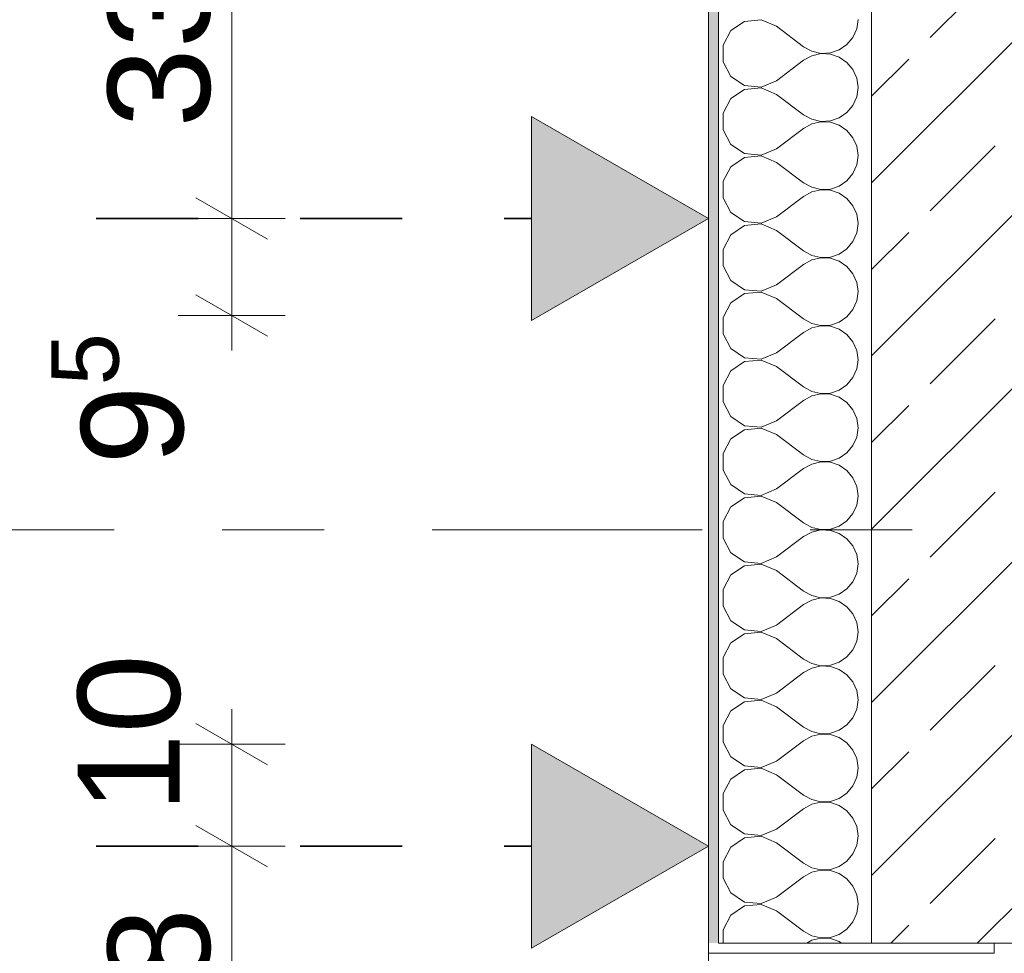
# Model space of a CAD drawing. Header units: metres. Extents: x -3.6 to 65.4, y -11 to 16.8.
# Tile 42 of 178: x -0.85 to 0.115, y 7.885 to 8.8. Entities that reach past the tile are written whole.
import ezdxf

# ---------------------------------------------------------------- set-up
doc = ezdxf.new("R2010")
doc.units = ezdxf.units.M
doc.header["$MEASUREMENT"] = 0
doc.linetypes.add('Achse', pattern=[0.2, 0.1, -0.05, 0, -0.05])
doc.linetypes.add('Strichlinie doppelt', pattern=[0.546806, 0.264583, -0.105833, 0.070556, -0.105833])
for name, color, linetype in [('154 - Bemaßung_ Beschriftung.Ausbau - Deckenspiegel', 7, 'Continuous'), ('451 - Universal.Achsen Raster', 7, 'Continuous'), ('604 - Struktur.Wand Aussen', 7, 'Continuous'), ('Neubau_651 - Abdeckung.Decke abgehängt_ bekleidet', 7, 'Continuous')]:
    doc.layers.add(name, color=color, linetype=linetype)
doc.styles.add('ERSTELLTER_STIL_2', font='txt')
doc.dimstyles.new('ERSTELLTER_STIL__3', dxfattribs={"dimtxt": 0.1, "dimasz": 0.0532, "dimexe": 0.18, "dimexo": 0.0625, "dimgap": 0, "dimtad": 1, "dimzin": 0, "dimdsep": 46, "dimtxsty": 'ERSTELLTER_STIL_2', "dimblk": 'ARROWHEAD_2', "dimblk1": 'ARROWHEAD_2', "dimblk2": 'ARROWHEAD_2', "dimcen": 0.09, "dimse1": 1, "dimse2": 1, "dimclrd": 7, "dimclre": 7, "dimclrt": 7, "dimazin": 0, "dimtfac": 1, "dimtdec": 4, "dimtmove": 0, "dimatfit": 3, "dimfxl": 1, "dimtolj": 1, "dimtzin": 0, "dimarcsym": 0})
doc.dimstyles.new('ERSTELLTER_STIL__5', dxfattribs={"dimtxt": 0.1, "dimasz": 0.0532, "dimexe": 0.18, "dimexo": 0.0625, "dimgap": 0, "dimtad": 1, "dimzin": 0, "dimdsep": 46, "dimtxsty": 'ERSTELLTER_STIL_2', "dimblk": 'ARROWHEAD_2', "dimblk1": 'ARROWHEAD_2', "dimblk2": 'ARROWHEAD_2', "dimcen": 0.09, "dimse1": 1, "dimse2": 1, "dimclrd": 7, "dimclre": 7, "dimclrt": 7, "dimazin": 0, "dimtfac": 1, "dimtdec": 4, "dimtmove": 2, "dimatfit": 3, "dimfxl": 1, "dimtolj": 1, "dimtzin": 0, "dimarcsym": 0})
pattern_1 = [(0, (0, 0), (0, 0.08660254), [0, -0.05]), (0, (0.025, 0.0433), (0, 0.08660254), [0, -0.05])]

# ---------------------------------------------------------------- blocks, each defined once
blk = doc.blocks.new('*X5')
at = {"layer": '604 - Struktur.Wand Aussen', "color": 7, "linetype": 'Continuous', "lineweight": 5}
for p, q in [((-0.0296, 8.79089), (-0.02833, 8.8)), ((-0.13947, 8.79808), (-0.15299, 8.7891)), ((-0.1233, 8.79962), (-0.13947, 8.79808)), ((-0.10833, 8.79333), (-0.1233, 8.79962)), ((-0.10833, 8.79333), (-0.08167, 8.77333)), ((-0.03331, 8.78248), (-0.0296, 8.79089)), ((-0.15299, 8.7891), (-0.16066, 8.77479)), ((-0.03918, 8.77539), (-0.03331, 8.78248)), ((-0.16066, 8.77479), (-0.16066, 8.75855)), ((-0.08167, 8.77333), (-0.07362, 8.76888)), ((-0.04676, 8.77019), (-0.03918, 8.77539)), ((-0.07362, 8.76445), (-0.08167, 8.76)), ((-0.07362, 8.76888), (-0.06466, 8.7668)), ((-0.06466, 8.76653), (-0.07362, 8.76445)), ((-0.06466, 8.7668), (-0.05547, 8.76725)), ((-0.05547, 8.76609), (-0.06466, 8.76653)), ((-0.05547, 8.76725), (-0.04676, 8.77019)), ((-0.04676, 8.76315), (-0.05547, 8.76609)), ((-0.03918, 8.75794), (-0.04676, 8.76315)), ((-0.16066, 8.75855), (-0.15299, 8.74424)), ((-0.10833, 8.74), (-0.08167, 8.76)), ((-0.03331, 8.75086), (-0.03918, 8.75794)), ((-0.15299, 8.74424), (-0.13947, 8.73525)), ((-0.0296, 8.74244), (-0.03331, 8.75086)), ((-0.02833, 8.73333), (-0.0296, 8.74244)), ((-0.13947, 8.73525), (-0.1233, 8.73371)), ((-0.1233, 8.73295), (-0.13947, 8.73142)), ((-0.1233, 8.73371), (-0.10833, 8.74)), ((-0.10833, 8.72667), (-0.1233, 8.73295)), ((-0.0296, 8.72422), (-0.02833, 8.73333)), ((-0.13947, 8.73142), (-0.15299, 8.72243)), ((-0.10833, 8.72667), (-0.08167, 8.70667)), ((-0.03331, 8.71581), (-0.0296, 8.72422)), ((-0.15299, 8.72243), (-0.16066, 8.70812)), ((-0.03918, 8.70873), (-0.03331, 8.71581)), ((-0.16066, 8.70812), (-0.16066, 8.69188)), ((-0.08167, 8.70667), (-0.07362, 8.70222)), ((-0.05547, 8.70058), (-0.04676, 8.70352)), ((-0.04676, 8.70352), (-0.03918, 8.70873)), ((-0.07362, 8.69778), (-0.08167, 8.69333)), ((-0.07362, 8.70222), (-0.06466, 8.70013)), ((-0.06466, 8.69987), (-0.07362, 8.69778)), ((-0.06466, 8.70013), (-0.05547, 8.70058)), ((-0.05547, 8.69942), (-0.06466, 8.69987)), ((-0.04676, 8.69648), (-0.05547, 8.69942)), ((-0.03918, 8.69127), (-0.04676, 8.69648)), ((-0.16066, 8.69188), (-0.15299, 8.67757)), ((-0.10833, 8.67333), (-0.08167, 8.69333)), ((-0.03331, 8.68419), (-0.03918, 8.69127)), ((-0.0296, 8.67578), (-0.03331, 8.68419)), ((-0.15299, 8.67757), (-0.13947, 8.66858)), ((-0.02833, 8.66667), (-0.0296, 8.67578)), ((-0.13947, 8.66475), (-0.15299, 8.65576)), ((-0.13947, 8.66858), (-0.1233, 8.66705)), ((-0.1233, 8.66629), (-0.13947, 8.66475)), ((-0.1233, 8.66705), (-0.10833, 8.67333)), ((-0.10833, 8.66), (-0.1233, 8.66629)), ((-0.0296, 8.65756), (-0.02833, 8.66667)), ((-0.15299, 8.65576), (-0.16066, 8.64145)), ((-0.10833, 8.66), (-0.08167, 8.64)), ((-0.03331, 8.64914), (-0.0296, 8.65756)), ((-0.03918, 8.64206), (-0.03331, 8.64914)), ((-0.16066, 8.64145), (-0.16066, 8.62521)), ((-0.08167, 8.64), (-0.07362, 8.63555)), ((-0.05547, 8.63391), (-0.04676, 8.63685)), ((-0.04676, 8.63685), (-0.03918, 8.64206)), ((-0.10833, 8.60667), (-0.08167, 8.62667)), ((-0.07362, 8.63112), (-0.08167, 8.62667)), ((-0.07362, 8.63555), (-0.06466, 8.63347)), ((-0.06466, 8.6332), (-0.07362, 8.63112)), ((-0.06466, 8.63347), (-0.05547, 8.63391)), ((-0.05547, 8.63275), (-0.06466, 8.6332)), ((-0.04676, 8.62981), (-0.05547, 8.63275)), ((-0.03918, 8.62461), (-0.04676, 8.62981)), ((-0.16066, 8.62521), (-0.15299, 8.6109)), ((-0.03331, 8.61752), (-0.03918, 8.62461)), ((-0.0296, 8.60911), (-0.03331, 8.61752)), ((-0.15299, 8.6109), (-0.13947, 8.60192)), ((-0.1233, 8.60038), (-0.10833, 8.60667)), ((-0.02833, 8.6), (-0.0296, 8.60911)), ((-0.13947, 8.59808), (-0.15299, 8.5891)), ((-0.13947, 8.60192), (-0.1233, 8.60038)), ((-0.1233, 8.59962), (-0.13947, 8.59808)), ((-0.10833, 8.59333), (-0.1233, 8.59962)), ((-0.0296, 8.59089), (-0.02833, 8.6)), ((-0.15299, 8.5891), (-0.16066, 8.57479)), ((-0.10833, 8.59333), (-0.08167, 8.57333)), ((-0.03331, 8.58248), (-0.0296, 8.59089)), ((-0.03918, 8.57539), (-0.03331, 8.58248)), ((-0.16066, 8.57479), (-0.16066, 8.55855)), ((-0.08167, 8.57333), (-0.07362, 8.56888)), ((-0.07362, 8.56888), (-0.06466, 8.5668)), ((-0.05547, 8.56725), (-0.04676, 8.57019)), ((-0.04676, 8.57019), (-0.03918, 8.57539)), ((-0.16066, 8.55855), (-0.15299, 8.54424)), ((-0.10833, 8.54), (-0.08167, 8.56)), ((-0.07362, 8.56445), (-0.08167, 8.56)), ((-0.06466, 8.56653), (-0.07362, 8.56445)), ((-0.06466, 8.5668), (-0.05547, 8.56725)), ((-0.05547, 8.56609), (-0.06466, 8.56653)), ((-0.04676, 8.56315), (-0.05547, 8.56609)), ((-0.03918, 8.55794), (-0.04676, 8.56315)), ((-0.03331, 8.55086), (-0.03918, 8.55794)), ((-0.0296, 8.54244), (-0.03331, 8.55086)), ((-0.15299, 8.54424), (-0.13947, 8.53525)), ((-0.1233, 8.53371), (-0.10833, 8.54)), ((-0.02833, 8.53333), (-0.0296, 8.54244)), ((-0.13947, 8.53142), (-0.15299, 8.52243)), ((-0.13947, 8.53525), (-0.1233, 8.53371)), ((-0.1233, 8.53295), (-0.13947, 8.53142)), ((-0.10833, 8.52667), (-0.1233, 8.53295)), ((-0.0296, 8.52422), (-0.02833, 8.53333)), ((-0.15299, 8.52243), (-0.16066, 8.50812)), ((-0.10833, 8.52667), (-0.08167, 8.50667)), ((-0.03331, 8.51581), (-0.0296, 8.52422)), ((-0.03918, 8.50873), (-0.03331, 8.51581)), ((-0.16066, 8.50812), (-0.16066, 8.49188)), ((-0.08167, 8.50667), (-0.07362, 8.50222)), ((-0.07362, 8.50222), (-0.06466, 8.50013)), ((-0.06466, 8.50013), (-0.05547, 8.50058)), ((-0.05547, 8.50058), (-0.04676, 8.50352)), ((-0.04676, 8.50352), (-0.03918, 8.50873)), ((-0.16066, 8.49188), (-0.15299, 8.47757)), ((-0.10833, 8.47333), (-0.08167, 8.49333)), ((-0.07362, 8.49778), (-0.08167, 8.49333)), ((-0.06466, 8.49987), (-0.07362, 8.49778)), ((-0.05547, 8.49942), (-0.06466, 8.49987)), ((-0.04676, 8.49648), (-0.05547, 8.49942)), ((-0.03918, 8.49127), (-0.04676, 8.49648)), ((-0.03331, 8.48419), (-0.03918, 8.49127)), ((-0.0296, 8.47578), (-0.03331, 8.48419)), ((-0.15299, 8.47757), (-0.13947, 8.46858)), ((-0.1233, 8.46705), (-0.10833, 8.47333)), ((-0.02833, 8.46667), (-0.0296, 8.47578)), ((-0.13947, 8.46475), (-0.15299, 8.45576)), ((-0.13947, 8.46858), (-0.1233, 8.46705)), ((-0.1233, 8.46629), (-0.13947, 8.46475)), ((-0.10833, 8.46), (-0.1233, 8.46629)), ((-0.0296, 8.45756), (-0.02833, 8.46667)), ((-0.15299, 8.45576), (-0.16066, 8.44145)), ((-0.10833, 8.46), (-0.08167, 8.44)), ((-0.03331, 8.44914), (-0.0296, 8.45756)), ((-0.03918, 8.44206), (-0.03331, 8.44914)), ((-0.16066, 8.44145), (-0.16066, 8.42521)), ((-0.08167, 8.44), (-0.07362, 8.43555)), ((-0.07362, 8.43555), (-0.06466, 8.43347)), ((-0.06466, 8.4332), (-0.07362, 8.43112)), ((-0.06466, 8.43347), (-0.05547, 8.43391)), ((-0.05547, 8.43275), (-0.06466, 8.4332)), ((-0.05547, 8.43391), (-0.04676, 8.43685)), ((-0.04676, 8.43685), (-0.03918, 8.44206)), ((-0.16066, 8.42521), (-0.15299, 8.4109)), ((-0.10833, 8.40667), (-0.08167, 8.42667)), ((-0.07362, 8.43112), (-0.08167, 8.42667)), ((-0.04676, 8.42981), (-0.05547, 8.43275)), ((-0.03918, 8.42461), (-0.04676, 8.42981)), ((-0.03331, 8.41752), (-0.03918, 8.42461)), ((-0.0296, 8.40911), (-0.03331, 8.41752)), ((-0.15299, 8.4109), (-0.13947, 8.40192)), ((-0.1233, 8.40038), (-0.10833, 8.40667)), ((-0.02833, 8.4), (-0.0296, 8.40911)), ((-0.13947, 8.39808), (-0.15299, 8.3891)), ((-0.13947, 8.40192), (-0.1233, 8.40038)), ((-0.1233, 8.39962), (-0.13947, 8.39808)), ((-0.10833, 8.39333), (-0.1233, 8.39962)), ((-0.0296, 8.39089), (-0.02833, 8.4)), ((-0.15299, 8.3891), (-0.16066, 8.37479)), ((-0.10833, 8.39333), (-0.08167, 8.37333)), ((-0.03331, 8.38248), (-0.0296, 8.39089)), ((-0.04676, 8.37019), (-0.03918, 8.37539)), ((-0.03918, 8.37539), (-0.03331, 8.38248)), ((-0.16066, 8.37479), (-0.16066, 8.35855)), ((-0.08167, 8.37333), (-0.07362, 8.36888)), ((-0.07362, 8.36888), (-0.06466, 8.3668)), ((-0.06466, 8.36653), (-0.07362, 8.36445)), ((-0.06466, 8.3668), (-0.05547, 8.36725)), ((-0.05547, 8.36609), (-0.06466, 8.36653)), ((-0.05547, 8.36725), (-0.04676, 8.37019)), ((-0.04676, 8.36315), (-0.05547, 8.36609)), ((-0.16066, 8.35855), (-0.15299, 8.34424)), ((-0.10833, 8.34), (-0.08167, 8.36)), ((-0.07362, 8.36445), (-0.08167, 8.36)), ((-0.03918, 8.35794), (-0.04676, 8.36315)), ((-0.03331, 8.35086), (-0.03918, 8.35794)), ((-0.0296, 8.34244), (-0.03331, 8.35086)), ((-0.15299, 8.34424), (-0.13947, 8.33525)), ((-0.1233, 8.33371), (-0.10833, 8.34)), ((-0.02833, 8.33333), (-0.0296, 8.34244)), ((-0.13947, 8.33142), (-0.15299, 8.32243)), ((-0.13947, 8.33525), (-0.1233, 8.33371)), ((-0.1233, 8.33295), (-0.13947, 8.33142)), ((-0.10833, 8.32667), (-0.1233, 8.33295)), ((-0.0296, 8.32422), (-0.02833, 8.33333)), ((-0.15299, 8.32243), (-0.16066, 8.30812)), ((-0.10833, 8.32667), (-0.08167, 8.30667)), ((-0.03331, 8.31581), (-0.0296, 8.32422)), ((-0.16066, 8.30812), (-0.16066, 8.29188)), ((-0.04676, 8.30352), (-0.03918, 8.30873)), ((-0.03918, 8.30873), (-0.03331, 8.31581)), ((-0.08167, 8.30667), (-0.07362, 8.30222)), ((-0.07362, 8.30222), (-0.06466, 8.30013)), ((-0.06466, 8.29987), (-0.07362, 8.29778)), ((-0.06466, 8.30013), (-0.05547, 8.30058)), ((-0.05547, 8.29942), (-0.06466, 8.29987)), ((-0.05547, 8.30058), (-0.04676, 8.30352)), ((-0.04676, 8.29648), (-0.05547, 8.29942)), ((-0.16066, 8.29188), (-0.15299, 8.27757)), ((-0.10833, 8.27333), (-0.08167, 8.29333)), ((-0.07362, 8.29778), (-0.08167, 8.29333)), ((-0.03918, 8.29127), (-0.04676, 8.29648)), ((-0.03331, 8.28419), (-0.03918, 8.29127)), ((-0.0296, 8.27578), (-0.03331, 8.28419)), ((-0.15299, 8.27757), (-0.13947, 8.26858)), ((-0.1233, 8.26705), (-0.10833, 8.27333)), ((-0.02833, 8.26667), (-0.0296, 8.27578)), ((-0.13947, 8.26475), (-0.15299, 8.25576)), ((-0.13947, 8.26858), (-0.1233, 8.26705)), ((-0.1233, 8.26629), (-0.13947, 8.26475)), ((-0.10833, 8.26), (-0.1233, 8.26629)), ((-0.10833, 8.26), (-0.08167, 8.24)), ((-0.0296, 8.25756), (-0.02833, 8.26667)), ((-0.15299, 8.25576), (-0.16066, 8.24145)), ((-0.03331, 8.24914), (-0.0296, 8.25756)), ((-0.16066, 8.24145), (-0.16066, 8.22521)), ((-0.04676, 8.23685), (-0.03918, 8.24206)), ((-0.03918, 8.24206), (-0.03331, 8.24914)), ((-0.08167, 8.24), (-0.07362, 8.23555)), ((-0.07362, 8.23112), (-0.08167, 8.22667)), ((-0.07362, 8.23555), (-0.06466, 8.23347)), ((-0.06466, 8.2332), (-0.07362, 8.23112)), ((-0.06466, 8.23347), (-0.05547, 8.23391)), ((-0.05547, 8.23275), (-0.06466, 8.2332)), ((-0.05547, 8.23391), (-0.04676, 8.23685)), ((-0.04676, 8.22981), (-0.05547, 8.23275)), ((-0.16066, 8.22521), (-0.15299, 8.2109)), ((-0.10833, 8.20667), (-0.08167, 8.22667)), ((-0.03918, 8.22461), (-0.04676, 8.22981)), ((-0.03331, 8.21752), (-0.03918, 8.22461)), ((-0.0296, 8.20911), (-0.03331, 8.21752)), ((-0.15299, 8.2109), (-0.13947, 8.20192)), ((-0.13947, 8.20192), (-0.1233, 8.20038)), ((-0.1233, 8.20038), (-0.10833, 8.20667)), ((-0.02833, 8.2), (-0.0296, 8.20911)), ((-0.13947, 8.19808), (-0.15299, 8.1891)), ((-0.1233, 8.19962), (-0.13947, 8.19808)), ((-0.10833, 8.19333), (-0.1233, 8.19962)), ((-0.10833, 8.19333), (-0.08167, 8.17333)), ((-0.0296, 8.19089), (-0.02833, 8.2)), ((-0.15299, 8.1891), (-0.16066, 8.17479)), ((-0.03918, 8.17539), (-0.03331, 8.18248)), ((-0.03331, 8.18248), (-0.0296, 8.19089)), ((-0.16066, 8.17479), (-0.16066, 8.15855)), ((-0.08167, 8.17333), (-0.07362, 8.16888)), ((-0.04676, 8.17019), (-0.03918, 8.17539)), ((-0.07362, 8.16445), (-0.08167, 8.16)), ((-0.07362, 8.16888), (-0.06466, 8.1668)), ((-0.06466, 8.16653), (-0.07362, 8.16445)), ((-0.06466, 8.1668), (-0.05547, 8.16725)), ((-0.05547, 8.16609), (-0.06466, 8.16653)), ((-0.05547, 8.16725), (-0.04676, 8.17019)), ((-0.04676, 8.16315), (-0.05547, 8.16609)), ((-0.03918, 8.15794), (-0.04676, 8.16315)), ((-0.16066, 8.15855), (-0.15299, 8.14424)), ((-0.10833, 8.14), (-0.08167, 8.16)), ((-0.03331, 8.15086), (-0.03918, 8.15794)), ((-0.15299, 8.14424), (-0.13947, 8.13525)), ((-0.0296, 8.14244), (-0.03331, 8.15086)), ((-0.13947, 8.13525), (-0.1233, 8.13371)), ((-0.1233, 8.13371), (-0.10833, 8.14)), ((-0.02833, 8.13333), (-0.0296, 8.14244)), ((-0.13947, 8.13142), (-0.15299, 8.12243)), ((-0.1233, 8.13295), (-0.13947, 8.13142)), ((-0.10833, 8.12667), (-0.1233, 8.13295)), ((-0.10833, 8.12667), (-0.08167, 8.10667)), ((-0.0296, 8.12422), (-0.02833, 8.13333)), ((-0.15299, 8.12243), (-0.16066, 8.10812)), ((-0.03918, 8.10873), (-0.03331, 8.11581)), ((-0.03331, 8.11581), (-0.0296, 8.12422)), ((-0.16066, 8.10812), (-0.16066, 8.09188)), ((-0.08167, 8.10667), (-0.07362, 8.10222)), ((-0.04676, 8.10352), (-0.03918, 8.10873)), ((-0.07362, 8.09778), (-0.08167, 8.09333)), ((-0.07362, 8.10222), (-0.06466, 8.10013)), ((-0.06466, 8.09987), (-0.07362, 8.09778)), ((-0.06466, 8.10013), (-0.05547, 8.10058)), ((-0.05547, 8.09942), (-0.06466, 8.09987)), ((-0.05547, 8.10058), (-0.04676, 8.10352)), ((-0.04676, 8.09648), (-0.05547, 8.09942)), ((-0.03918, 8.09127), (-0.04676, 8.09648)), ((-0.16066, 8.09188), (-0.15299, 8.07757)), ((-0.10833, 8.07333), (-0.08167, 8.09333)), ((-0.03331, 8.08419), (-0.03918, 8.09127)), ((-0.15299, 8.07757), (-0.13947, 8.06858)), ((-0.0296, 8.07578), (-0.03331, 8.08419)), ((-0.13947, 8.06858), (-0.1233, 8.06705)), ((-0.1233, 8.06705), (-0.10833, 8.07333)), ((-0.02833, 8.06667), (-0.0296, 8.07578)), ((-0.0296, 8.05756), (-0.02833, 8.06667)), ((-0.13947, 8.06475), (-0.15299, 8.05576)), ((-0.1233, 8.06629), (-0.13947, 8.06475)), ((-0.10833, 8.06), (-0.1233, 8.06629)), ((-0.10833, 8.06), (-0.08167, 8.04)), ((-0.03331, 8.04914), (-0.0296, 8.05756)), ((-0.15299, 8.05576), (-0.16066, 8.04145)), ((-0.03918, 8.04206), (-0.03331, 8.04914)), ((-0.16066, 8.04145), (-0.16066, 8.02521)), ((-0.08167, 8.04), (-0.07362, 8.03555)), ((-0.04676, 8.03685), (-0.03918, 8.04206)), ((-0.07362, 8.03112), (-0.08167, 8.02667)), ((-0.07362, 8.03555), (-0.06466, 8.03347)), ((-0.06466, 8.0332), (-0.07362, 8.03112)), ((-0.06466, 8.03347), (-0.05547, 8.03391)), ((-0.05547, 8.03275), (-0.06466, 8.0332)), ((-0.05547, 8.03391), (-0.04676, 8.03685)), ((-0.04676, 8.02981), (-0.05547, 8.03275)), ((-0.03918, 8.02461), (-0.04676, 8.02981)), ((-0.16066, 8.02521), (-0.15299, 8.0109)), ((-0.10833, 8.00667), (-0.08167, 8.02667)), ((-0.03331, 8.01752), (-0.03918, 8.02461)), ((-0.15299, 8.0109), (-0.13947, 8.00192)), ((-0.0296, 8.00911), (-0.03331, 8.01752)), ((-0.02833, 8), (-0.0296, 8.00911)), ((-0.13947, 8.00192), (-0.1233, 8.00038)), ((-0.1233, 7.99962), (-0.13947, 7.99808)), ((-0.1233, 8.00038), (-0.10833, 8.00667)), ((-0.10833, 7.99333), (-0.1233, 7.99962)), ((-0.0296, 7.99089), (-0.02833, 8)), ((-0.13947, 7.99808), (-0.15299, 7.9891)), ((-0.10833, 7.99333), (-0.08167, 7.97333)), ((-0.03331, 7.98248), (-0.0296, 7.99089)), ((-0.15299, 7.9891), (-0.16066, 7.97479)), ((-0.03918, 7.97539), (-0.03331, 7.98248)), ((-0.16066, 7.97479), (-0.16066, 7.95855)), ((-0.08167, 7.97333), (-0.07362, 7.96888)), ((-0.05547, 7.96725), (-0.04676, 7.97019)), ((-0.04676, 7.97019), (-0.03918, 7.97539)), ((-0.07362, 7.96445), (-0.08167, 7.96)), ((-0.07362, 7.96888), (-0.06466, 7.9668)), ((-0.06466, 7.96653), (-0.07362, 7.96445)), ((-0.06466, 7.9668), (-0.05547, 7.96725)), ((-0.05547, 7.96609), (-0.06466, 7.96653)), ((-0.04676, 7.96315), (-0.05547, 7.96609)), ((-0.03918, 7.95794), (-0.04676, 7.96315)), ((-0.16066, 7.95855), (-0.15299, 7.94424)), ((-0.10833, 7.94), (-0.08167, 7.96)), ((-0.03331, 7.95086), (-0.03918, 7.95794)), ((-0.0296, 7.94244), (-0.03331, 7.95086)), ((-0.15299, 7.94424), (-0.13947, 7.93525)), ((-0.02833, 7.93333), (-0.0296, 7.94244)), ((-0.13947, 7.93142), (-0.15299, 7.92243)), ((-0.13947, 7.93525), (-0.1233, 7.93371)), ((-0.1233, 7.93295), (-0.13947, 7.93142)), ((-0.1233, 7.93371), (-0.10833, 7.94)), ((-0.10833, 7.92667), (-0.1233, 7.93295)), ((-0.0296, 7.92422), (-0.02833, 7.93333)), ((-0.15299, 7.92243), (-0.16066, 7.90812)), ((-0.10833, 7.92667), (-0.08167, 7.90667)), ((-0.03331, 7.91581), (-0.0296, 7.92422)), ((-0.03918, 7.90873), (-0.03331, 7.91581)), ((-0.16066, 7.90812), (-0.16066, 7.895)), ((-0.08167, 7.90667), (-0.07362, 7.90222)), ((-0.05547, 7.90058), (-0.04676, 7.90352)), ((-0.04676, 7.90352), (-0.03918, 7.90873)), ((-0.07362, 7.89778), (-0.07865, 7.895)), ((-0.07362, 7.90222), (-0.06466, 7.90013)), ((-0.06466, 7.89987), (-0.07362, 7.89778)), ((-0.06466, 7.90013), (-0.05547, 7.90058)), ((-0.05547, 7.89942), (-0.06466, 7.89987)), ((-0.04676, 7.89648), (-0.05547, 7.89942)), ((-0.0446, 7.895), (-0.04676, 7.89648))]:
    blk.add_line(p, q, dxfattribs=at)
blk = doc.blocks.new('*D199')
at = {"layer": '154 - Bemaßung_ Beschriftung.Ausbau - Deckenspiegel', "color": 7, "linetype": 'Continuous', "lineweight": 5}
for p, q in [((-0.67714, 8.01019), (-0.60714, 7.96977)), ((-0.58964, 7.98998), (-0.69464, 7.98998)), ((-0.64214, 7.70998), (-0.64214, 7.98998)), ((-0.67714, 7.73019), (-0.60714, 7.68977)), ((-0.58964, 7.70998), (-0.69464, 7.70998))]:
    blk.add_line(p, q, dxfattribs=at)
at = {"layer": '154 - Bemaßung_ Beschriftung.Ausbau - Deckenspiegel', "color": 7, "lineweight": 5, "insert": (-0.66214, 7.7741), "char_height": 0.1, "attachment_point": 7, "rotation": 90, "style": 'ERSTELLTER_STIL_2'}
blk.add_mtext('\\A1;{\\pql;\\fArial|b0|i0|c0|p38;28}', dxfattribs=at)
blk = doc.blocks.new('ARROWHEAD_2')
at = {"color": 0, "linetype": 'Continuous', "lineweight": 0}
for p, q in [((-0.378, -0.655), (0.378, 0.655)), ((0, 0), (-1, 0))]:
    blk.add_line(p, q, dxfattribs=at)
blk = doc.blocks.new('*D200')
at = {"layer": '154 - Bemaßung_ Beschriftung.Ausbau - Deckenspiegel', "color": 7, "linetype": 'Continuous', "lineweight": 5}
for p, q in [((-0.64214, 8.08998), (-0.64214, 8.12421)), ((-0.60714, 8.06978), (-0.67714, 8.11019)), ((-0.58964, 8.08998), (-0.69464, 8.08998)), ((-0.64214, 7.98998), (-0.64214, 8.08998)), ((-0.67714, 8.01019), (-0.60714, 7.96977)), ((-0.58964, 7.98998), (-0.69464, 7.98998))]:
    blk.add_line(p, q, dxfattribs=at)
at = {"layer": '154 - Bemaßung_ Beschriftung.Ausbau - Deckenspiegel', "color": 7, "lineweight": 5, "insert": (-0.69155, 8.02272), "char_height": 0.1, "attachment_point": 7, "rotation": 90, "style": 'ERSTELLTER_STIL_2'}
blk.add_mtext('\\A1;{\\pql;\\fArial|b0|i0|c0|p38;10}', dxfattribs=at)
blk = doc.blocks.new('*D201')
at = {"layer": '154 - Bemaßung_ Beschriftung.Ausbau - Deckenspiegel', "color": 7, "linetype": 'Continuous', "lineweight": 5}
for p, q in [((-0.67714, 8.62519), (-0.60714, 8.58477)), ((-0.58964, 8.60498), (-0.69464, 8.60498)), ((-0.64214, 8.50998), (-0.64214, 8.60498)), ((-0.67714, 8.53019), (-0.60714, 8.48978)), ((-0.58964, 8.50998), (-0.69464, 8.50998)), ((-0.64214, 8.47575), (-0.64214, 8.50998))]:
    blk.add_line(p, q, dxfattribs=at)
at = {"layer": '154 - Bemaßung_ Beschriftung.Ausbau - Deckenspiegel', "color": 7, "lineweight": 5, "insert": (-0.6605, 8.36378), "char_height": 0.1, "attachment_point": 7, "rotation": 90, "style": 'ERSTELLTER_STIL_2'}
blk.add_mtext('\\A1;{\\pql;\\fArial|b0|i0|c0|p38;9\\fArial|b0|i0|c0|p38;\\A1{\\H.66x;\\S5^  ;}}', dxfattribs=at)
blk = doc.blocks.new('*D202')
at = {"layer": '154 - Bemaßung_ Beschriftung.Ausbau - Deckenspiegel', "color": 7, "linetype": 'Continuous', "lineweight": 5}
for p, q in [((-0.67714, 8.95519), (-0.60714, 8.91477)), ((-0.58964, 8.93498), (-0.69464, 8.93498)), ((-0.64214, 8.60498), (-0.64214, 8.93498)), ((-0.67714, 8.62519), (-0.60714, 8.58477)), ((-0.58964, 8.60498), (-0.69464, 8.60498))]:
    blk.add_line(p, q, dxfattribs=at)
at = {"layer": '154 - Bemaßung_ Beschriftung.Ausbau - Deckenspiegel', "color": 7, "lineweight": 5, "insert": (-0.66214, 8.6941), "char_height": 0.1, "attachment_point": 7, "rotation": 90, "style": 'ERSTELLTER_STIL_2'}
blk.add_mtext('\\A1;{\\pql;\\fArial|b0|i0|c0|p38;33}', dxfattribs=at)

msp = doc.modelspace()

# ---------------------------------------------------------------- hatches: boundary and pattern name
at = {"layer": '604 - Struktur.Wand Aussen', "linetype": 'Continuous', "lineweight": 0, "true_color": 0x000000}
h = msp.add_hatch(dxfattribs=at)
h.set_pattern_fill('Verputz_0001', color=18, style=0, pattern_type=2)
h.set_pattern_definition(pattern_1)
h.paths.add_polyline_path([(-0.175, 13.845), (-0.175, 7.895), (-0.165, 7.895), (-0.165, 13.845)])
h = msp.add_hatch(dxfattribs=at)
h.set_pattern_fill('Beton__Stahlbeton_0001', color=18, style=0, pattern_type=2)
h.set_pattern_definition([(45, (0, 0), (-0.0848528, 0.0848528), []), (45, (-0.04243, 0.04243), (-0.0848528, 0.0848528), [0.09, -0.03])])
h.paths.add_polyline_path([(-0.015, 13.455), (-0.015, 7.895), (0.105, 7.895), (0.175, 7.895), (0.225, 7.895), (0.225, 13.455)])
h = msp.add_hatch(dxfattribs=at)
h.set_pattern_fill('Verputz_0001', color=18, style=0, pattern_type=2)
h.set_pattern_definition(pattern_1)
h.paths.add_polyline_path([(-0.175, 7.885), (0.105, 7.885), (0.105, 7.895), (-0.165, 7.895), (-0.175, 7.895)])
at = {"layer": 'Neubau_651 - Abdeckung.Decke abgehängt_ bekleidet', "linetype": 'Continuous', "lineweight": 13}
for points in [[(-0.175, 8.60498), (-0.34821, 8.70498), (-0.34821, 8.50498)], [(-0.175, 7.98998), (-0.34821, 8.08998), (-0.34821, 7.88998)]]:
    msp.add_hatch(color=1, dxfattribs=at).paths.add_polyline_path(points)

# ---------------------------------------------------------------- linework, layer by layer
at = {"layer": '451 - Universal.Achsen Raster', "color": 160, "linetype": 'Strichlinie doppelt', "lineweight": 9, "true_color": 0x3232ff}
msp.add_line((64.93502, 8.29998), (-3.175, 8.29998), dxfattribs=at)
at = {"layer": '604 - Struktur.Wand Aussen', "color": 7, "linetype": 'Continuous', "lineweight": 5}
for p, q in [((-0.165, 13.705), (-0.165, 7.895)), ((-0.175, 7.895), (-0.175, 7.885)), ((-0.165, 7.895), (0.105, 7.895)), ((0.105, 7.895), (0.105, 7.885)), ((0.105, 7.885), (-0.175, 7.885))]:
    msp.add_line(p, q, dxfattribs=at)
at = {"layer": '604 - Struktur.Wand Aussen', "color": 7, "linetype": 'Continuous', "lineweight": 13}
for p, q in [((-0.015, 13.455), (-0.015, 7.895)), ((0.105, 7.895), (0.175, 7.895)), ((-0.175, 7.885), (-0.175, 6.115))]:
    msp.add_line(p, q, dxfattribs=at)
at = {"layer": '604 - Struktur.Wand Aussen', "color": 7, "linetype": 'Continuous', "lineweight": 5, "flags": 128}
msp.add_lwpolyline([(-0.175, 13.845), (-0.175, 7.895)], dxfattribs=at)
at = {"layer": 'Neubau_651 - Abdeckung.Decke abgehängt_ bekleidet', "color": 1, "linetype": 'Continuous', "lineweight": 9}
for p, q in [((-0.34821, 8.50498), (-0.34821, 8.70498)), ((-0.175, 8.60498), (-0.34821, 8.70498)), ((-0.175, 8.60498), (-0.34821, 8.50498)), ((-0.34821, 7.88998), (-0.34821, 8.08998)), ((-0.175, 7.98998), (-0.34821, 8.08998)), ((-0.175, 7.98998), (-0.34821, 7.88998))]:
    msp.add_line(p, q, dxfattribs=at)
at = {"layer": 'Neubau_651 - Abdeckung.Decke abgehängt_ bekleidet', "color": 1, "linetype": 'Achse', "lineweight": 35}
for p, q in [((-1.175, 8.60498), (-0.34821, 8.60498)), ((-1.175, 7.98998), (-0.34821, 7.98998))]:
    msp.add_line(p, q, dxfattribs=at)

# ---------------------------------------------------------------- block references
at = {"layer": '604 - Struktur.Wand Aussen', "color": 7, "lineweight": 18}
msp.add_blockref('*X5', (0, 0), dxfattribs=at)

# ---------------------------------------------------------------- dimensions: what is measured, and where the dimension line sits
at = {"layer": '154 - Bemaßung_ Beschriftung.Ausbau - Deckenspiegel', "color": 7, "linetype": 'Continuous', "lineweight": 5}
for base, p1, p2, dimstyle, picture, middle in [((-0.64214, 8.93498), (0.235, 8.60498), (0.235, 8.93498), 'ERSTELLTER_STIL__3', '*D202', (-0.71214, 8.77033)), ((-0.6421436, 8.604982), (0.235, 8.5099823), (0.235, 8.604982), 'ERSTELLTER_STIL__3', '*D201', (-0.7121436, 8.5369583)), ((-0.64214, 8.08998), (0.235, 7.98998), (0.235, 8.08998), 'ERSTELLTER_STIL__5', '*D200', (-0.74155, 8.09895)), ((-0.64214, 7.98998), (0.235, 7.70998), (0.235, 7.98998), 'ERSTELLTER_STIL__3', '*D199', (-0.71214, 7.85033))]:
    dim = msp.add_linear_dim(base=base, p1=p1, p2=p2, angle=90, dimstyle=dimstyle, dxfattribs=at)
    dim.commit()
    dim.dimension.update_dxf_attribs({"geometry": picture, "text_midpoint": middle, "dimtype": 160, "text_rotation": 90})

doc.saveas('drawing.dxf')
